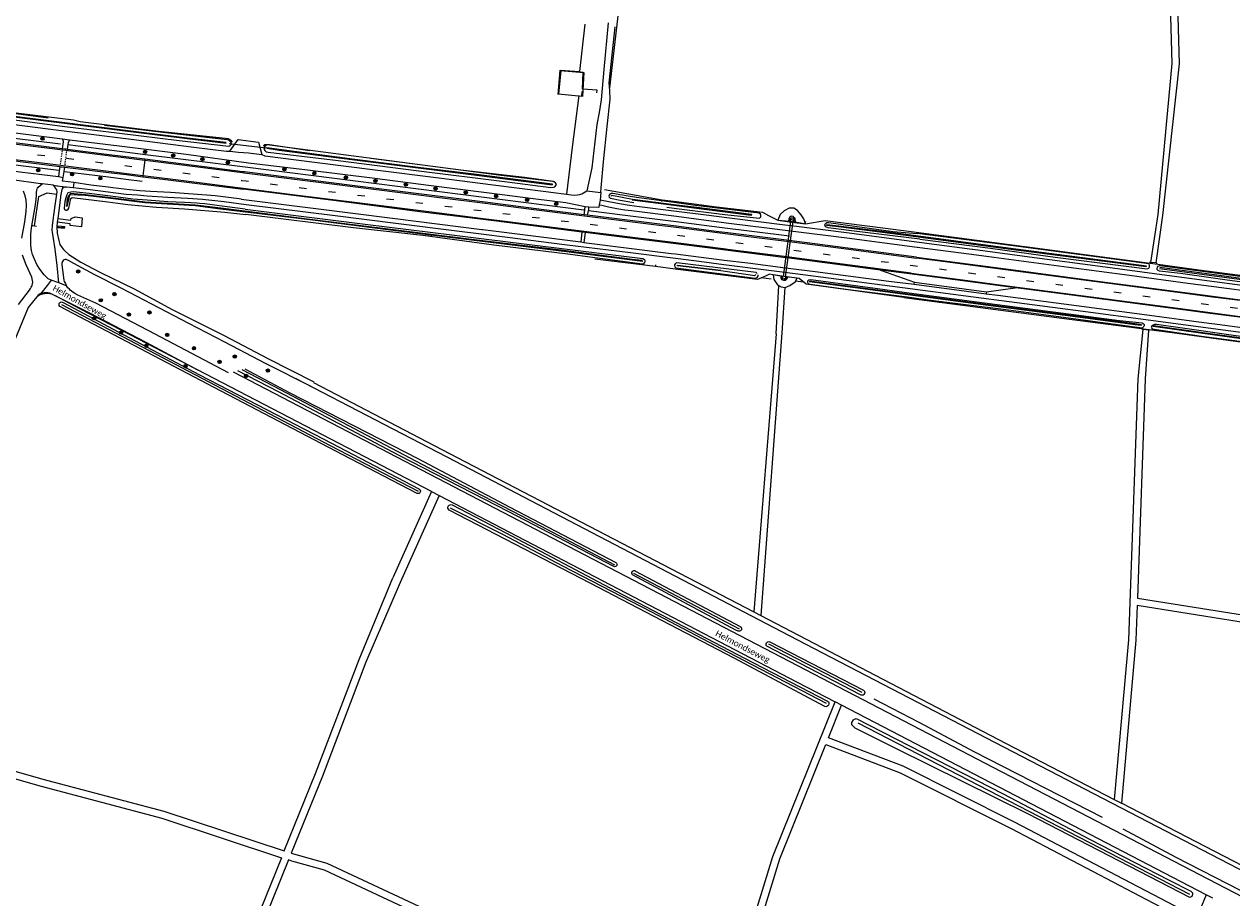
# Model space of a CAD drawing. Extents: x 177628 to 188968, y 384226 to 390673.
# Tile 28 of 256: x 179684 to 180178, y 386383 to 386740. Entities that reach past the tile are written whole.
import ezdxf

# ---------------------------------------------------------------- set-up
doc = ezdxf.new("R2010")
doc.units = 0
doc.linetypes.add('VW-3-9_STREEP', pattern=[12, 3, -9])
doc.linetypes.add('VW-5050_STREEP', pattern=[1, 0.5, -0.5])
for name, color, linetype, lineweight in [('2016', 253, 'Continuous', 13), ('2017', 253, 'Continuous', 13), ('2901', 253, 'Continuous', 13), ('3006', 253, 'Continuous', 13), ('B-AF-CULT-GD', 253, 'HEKWERK', 13), ('B-AF-FRAST-GD', 253, 'RASTER', 13), ('B-AF-RAST-GD', 253, 'HEKWERK', 13), ('B-AF-SCHRIK-GD', 253, 'HEKWERK', 13), ('B-BP-BOOM-GD', 253, 'Continuous', 13), ('B-MK-ASSTRP-GD', 253, 'VW-3-9_STREEP', 13), ('B-MK-DRIEH-GD', 253, 'VW-HAAIETAND50-L-B', 13), ('B-MK-KANAL-GD', 253, 'VW-5050_STREEP', 13), ('B-MK-STRP-GD', 253, 'Continuous', 13), ('B-TR-SLOO-GD', 253, 'Continuous', 13), ('B-TR-TALB-GD', 253, 'Continuous', 13), ('B-TR-TALK-GD', 253, 'Continuous', 13), ('B-TR-TALO-GD', 253, 'Continuous', 13), ('B-TR-VVDL-GD', 253, 'Continuous', 13), ('B-VH-FPAD-GD', 8, 'Continuous', 13), ('B-VH-HFDR-GD', 8, 'Continuous', 13), ('B-VH-MATE-GD', 253, 'Continuous', 13), ('B-VH-ONVH-GD', 253, 'Continuous', 13), ('B-VH-OVRG-GD', 8, 'Continuous', 13), ('B-VH-PARW-GD', 8, 'Continuous', 13), ('B-VH-PRKS-GD', 8, 'Continuous', 13), ('B-WT-DUIKER-GD', 253, 'Continuous', 13), ('B-WT-HDUIK-GD', 253, 'Continuous', 13), ('S04', 253, 'Continuous', 9), ('T03_F', 253, 'Continuous', 9), ('T07_F', 253, 'Continuous', 9), ('T09_F', 253, 'Continuous', 9), ('V00_T', 8, 'Continuous', 9), ('V06_F', 8, 'Continuous', 9), ('V06_T', 8, 'Continuous', 9), ('Z06', 7, 'Continuous', 9)]:
    doc.layers.add(name, color=color, linetype=linetype, lineweight=lineweight)
doc.styles.add('Legend', font='calibri.ttf')
doc.linetypes.add('HEKWERK', pattern='A,7,-1.5,[1,ProvNB.shx,S=0.75,R=0,X=0,Y=0],-1.5', length=10)
doc.linetypes.add('RASTER', pattern='A,4,-1,[4,TOPOCAD.SHX,S=0.5,R=0,X=-0.5,Y=0],-1', length=6)
doc.linetypes.add('VW-HAAIETAND50-L-B', pattern='A,0,-0.5,[138,NLCS.SHX,S=1,R=0,X=-0.625,Y=0],-0.5', length=1)

# ---------------------------------------------------------------- blocks, each defined once
blk = doc.blocks.new('2901_2901', base_point=(177628.113717, 385871.174588))
at = {"layer": '2901'}
for radius in [0.675, 0.45, 0.225]:
    blk.add_circle((177628.113717, 385871.174588), radius, dxfattribs=at)
blk = doc.blocks.new('3006_3006', base_point=(177627.545238, 385871.174588))
at = {"layer": '3006'}
blk.add_polyline3d([(177627.045238, 385871.174588, 0), (177627.045238, 385871.334588, 0), (177627.54779, 385871.334588, 0), (177628.045238, 385871.334588, 0), (177628.045238, 385871.174588, 0), (177628.045238, 385871.014588, 0), (177627.545238, 385871.014588, 0), (177627.045238, 385871.014588, 0)], close=True, dxfattribs=at)
blk.add_polyline3d([(177627.045238, 385871.254588, 0), (177628.045238, 385871.254588, 0)], dxfattribs=at)

msp = doc.modelspace()

# ---------------------------------------------------------------- linework, layer by layer
at = {"layer": '2016', "flags": 128}
for points in [[(180144.405, 386642.384), (180147.576, 386641.953)], [(180141.716, 386615.547), (180144.888, 386615.126)]]:
    msp.add_lwpolyline(points, dxfattribs=at)
at = {"layer": '2017', "flags": 128}
for points in [[(179987.055, 386662.553), (179988.208, 386661.953)], [(179987.242, 386637.24), (179986.052, 386636.716)]]:
    msp.add_lwpolyline(points, dxfattribs=at)
at = {"layer": 'B-AF-CULT-GD', "flags": 128}
for points in [[(179911.007, 386720.791), (179913.237, 386740.133)], [(179910.684, 386711.006), (179907.945, 386689.832), (179905.541, 386670.626)]]:
    msp.add_lwpolyline(points, dxfattribs=at)
at = {"layer": 'B-AF-FRAST-GD', "flags": 128}
for points in [[(179921.076, 386672.577), (179943.261, 386668.57), (179944.801, 386668.369), (179950.663, 386667.604), (179966.997, 386665.473), (179985.725, 386663.245), (179987.055, 386662.553)], [(179944.581, 386667.622), (179944.801, 386668.369)], [(179988.208, 386661.953), (179992.012, 386659.973), (179997.772, 386659.238), (180003.338, 386658.527), (180011.485, 386659.835), (180036.147, 386656.688), (180046.607, 386655.34)], [(180046.607, 386655.34), (180093.145, 386649.179), (180131.052, 386644.196), (180144.405, 386642.384)], [(179986.052, 386636.716), (179983.73, 386635.693), (179950.079, 386639.936), (179941.95, 386640.997), (179917.207, 386644.081)], [(179941.967, 386641.762), (179941.95, 386640.997)], [(180147.576, 386641.953), (180166.348, 386639.406), (180201.452, 386634.839), (180203.853, 386634.526), (180242.138, 386629.454), (180271.23, 386625.572), (180304.867, 386621.083), (180315.176, 386619.98)], [(180043.61, 386628.328), (180003.722, 386633.747), (180000.799, 386636.172), (179999.969, 386636.273), (179994.716, 386637.007), (179990.196, 386637.639), (179988.614, 386637.844), (179987.242, 386637.24)], [(180043.61, 386628.328), (180078.167, 386623.916), (180108.217, 386619.965), (180138.811, 386615.933), (180141.716, 386615.547)], [(180144.888, 386615.126), (180155.477, 386613.719), (180183.298, 386609.941), (180199.782, 386607.767), (180213.949, 386605.899), (180239.771, 386602.491), (180255.479, 386600.448), (180275.396, 386597.833), (180295.086, 386595.164), (180316.057, 386592.361)]]:
    msp.add_lwpolyline(points, dxfattribs=at)
at = {"layer": 'B-AF-RAST-GD', "flags": 128}
for points in [[(179479.274, 386722.315), (179503.945, 386719.096), (179534.325, 386713.98), (179566.369, 386708.077), (179599.769, 386703.421), (179698.552, 386691.283)], [(179902.229, 386711.412), (179903.049, 386721.211), (179912.655, 386720.409), (179912.078, 386710.564)], [(179697.848, 386680.246), (179664.484, 386684.395), (179634.705, 386688.139), (179540.147, 386700.055), (179508.311, 386704.174), (179477.227, 386707.863)], [(179912.733, 386664.12), (179896.576, 386666.144), (179819.245, 386675.91), (179774.113, 386681.618), (179733.322, 386686.689), (179718.464, 386688.65), (179701.625, 386690.872)], [(179700.198, 386679.917), (179718.173, 386677.706), (179725.331, 386676.825), (179731.959, 386676.01)], [(179687.917, 386657.724), (179689.677, 386669.623), (179693.072, 386671.11), (179696.859, 386670.676)], [(179914.579, 386663.887), (179929.633, 386662.003), (179950.489, 386659.381), (179968.228, 386657.15), (179996.847, 386653.516)]]:
    msp.add_lwpolyline(points, dxfattribs=at)
at = {"layer": 'B-AF-SCHRIK-GD', "flags": 128}
msp.add_lwpolyline([(179687.158, 386657.824), (179688.701, 386657.562)], dxfattribs=at)
at = {"layer": 'B-MK-ASSTRP-GD', "flags": 128}
msp.add_lwpolyline([(179581.954, 386700.282), (179616.397, 386695.879), (179678.605, 386688.089), (179729.5, 386681.742), (179732.637, 386681.345), (179772.678, 386676.275), (179774.548, 386676.038), (179843.399, 386667.329), (179871.89, 386663.747), (179888.694, 386661.634), (179934.476, 386655.88), (179950.373, 386653.876), (179971.129, 386651.26), (179990.705, 386648.792), (179996.237, 386648.074), (180048.415, 386641.307), (180070.279, 386638.43), (180116.599, 386632.337), (180169.423, 386625.376), (180174.042, 386624.767), (180200.614, 386621.255), (180230.388, 386617.32), (180268.558, 386612.253), (180276.019, 386611.263), (180322.019, 386605.161), (180367.691, 386599.111), (180379.148, 386597.593), (180439.117, 386589.647), (180445.799, 386588.762), (180466.825, 386585.978), (180492.902, 386582.524), (180499.519, 386581.651), (180538.97, 386576.442), (180565.958, 386572.843), (180598.978, 386568.44), (180652.685, 386561.337), (180664.959, 386559.714), (180698.166, 386555.323), (180741.407, 386549.582), (180743.996, 386549.238), (180764.224, 386546.559), (180789.528, 386543.207), (180824.041, 386538.621), (180863.37, 386533.512), (180872.177, 386532.368), (180876.374, 386531.869), (180918.316, 386526.884), (180962.664, 386521.641), (180972.654, 386520.46), (181021.271, 386514.714), (181061.975, 386509.924), (181078.624, 386507.964), (181144.289, 386500.2), (181161.284, 386498.188), (181189.983, 386494.789), (181235.9, 386489.328), (181260.586, 386486.4), (181281.723, 386483.892), (181298.964, 386481.849), (181327.651, 386478.45), (181359.889, 386474.606), (181373.058, 386473.036), (181380.051, 386472.209), (181418.697, 386467.636), (181441.407, 386464.966), (181459.193, 386462.833), (181476.088, 386460.806), (181501.023, 386457.863), (181521.843, 386455.387), (181548.645, 386452.221), (181558.497, 386451.051), (181572.661, 386449.369), (181598.22, 386446.359)], dxfattribs=at)
at = {"layer": 'B-MK-DRIEH-GD', "flags": 128}
for points in [[(179700.813, 386689.077), (179699.467, 386689.217)], [(179698.713, 386681.791), (179700.13, 386681.643)], [(179697.068, 386674.047), (179699.451, 386673.702)]]:
    msp.add_lwpolyline(points, dxfattribs=at)
at = {"layer": 'B-MK-KANAL-GD', "flags": 128}
for points in [[(179699.188, 386688.344), (179698.477, 386682.884)], [(179700.406, 386682.615), (179701.102, 386688.036)]]:
    msp.add_lwpolyline(points, dxfattribs=at)
at = {"layer": 'B-MK-STRP-GD', "flags": 128}
for points in [[(179505.391, 386716.276), (179513.237, 386714.978), (179520.602, 386713.706), (179528.429, 386712.346), (179538.066, 386710.678), (179547.571, 386709.038), (179564.182, 386706.188), (179574.665, 386704.594), (179575.397, 386704.482), (179593.137, 386702.152), (179621.044, 386698.631), (179649.942, 386695.002), (179678.463, 386691.405), (179704.043, 386688.175), (179733.046, 386684.529), (179735.326, 386684.243), (179773.079, 386679.454), (179773.708, 386679.374)], [(179771.066, 386673.23), (179756.377, 386675.11), (179744.461, 386676.622), (179733.276, 386678.039), (179732.23, 386678.169), (179717.156, 386680.046), (179706.085, 386681.439), (179696.514, 386682.651), (179686.636, 386683.859), (179676.358, 386685.145)], [(179773.708, 386679.374), (179810.655, 386674.711), (179853.66, 386669.278), (179872.291, 386666.931), (179893.364, 386664.277), (179943.522, 386657.979), (179950.441, 386657.105), (179971.537, 386654.439), (179981.101, 386653.23), (179996.674, 386651.252), (180017.943, 386648.551), (180048.819, 386644.465)], [(180046.59, 386638.3), (180007.105, 386643.515), (179995.807, 386644.94), (179971.417, 386648.017), (179970.724, 386648.104), (179950.306, 386650.673), (179931.476, 386653.041), (179909.601, 386655.79), (179878.384, 386659.709), (179871.491, 386660.577), (179849.289, 386663.376), (179822.073, 386666.821), (179793.467, 386670.418), (179772.275, 386673.078), (179771.066, 386673.23)], [(180320.582, 386608.585), (180287.849, 386612.941), (180268.98, 386615.441), (180246.793, 386618.381), (180216.134, 386622.458), (180200.813, 386624.478), (180182.261, 386626.925), (180169.846, 386628.557), (180153.643, 386630.686), (180121.375, 386634.935), (180092.454, 386638.729), (180070.697, 386641.59), (180061.673, 386642.777), (180048.819, 386644.465)], [(180046.59, 386638.3), (180069.857, 386635.242), (180082.794, 386633.541), (180120.254, 386628.635), (180158.913, 386623.528), (180169.001, 386622.2), (180197.401, 386618.459), (180200.417, 386618.06), (180237.953, 386613.088), (180268.141, 386609.099), (180273.469, 386608.395), (180316.873, 386602.616)]]:
    msp.add_lwpolyline(points, dxfattribs=at)
at = {"layer": 'B-TR-SLOO-GD', "flags": 128}
for points in [[(179664.606, 386704.262), (179664.568, 386704.567), (179669.795, 386703.79), (179695.934, 386700.536), (179727.273, 386696.567), (179750.455, 386693.724), (179766.388, 386691.858)], [(179664.606, 386704.262), (179669.82, 386703.474), (179695.88, 386700.18), (179727.25, 386696.309), (179750.382, 386693.414), (179766.396, 386691.432)], [(179664.891, 386705.715), (179693.511, 386701.835)], [(179716.56, 386698.903), (179742.714, 386695.698), (179766.817, 386692.972), (179767.485, 386692.682), (179768.005, 386692.127), (179768.263, 386691.618), (179768.284, 386691.19), (179768.207, 386690.864), (179768.069, 386690.642), (179767.874, 386690.42), (179767.652, 386690.235), (179767.382, 386690.09), (179747.074, 386692.468), (179722.653, 386695.427), (179700.332, 386698.169), (179676.618, 386701.25)], [(179800.434, 386688.388), (179784.03, 386690.818), (179783.062, 386690.764), (179782.365, 386690.462), (179782.012, 386690.018), (179781.909, 386689.575), (179781.902, 386688.876), (179782.14, 386688.428), (179782.661, 386687.977), (179783.555, 386687.789), (179812.184, 386684.386), (179844.111, 386680.353), (179881.295, 386675.703), (179899.233, 386673.41), (179900.25, 386673.463), (179900.855, 386673.626), (179901.418, 386674.249), (179901.473, 386674.542), (179901.144, 386675.293), (179900.635, 386675.574), (179899.966, 386675.777), (179878.911, 386678.283), (179849.794, 386682.044), (179825.569, 386685.286)], [(179782.951, 386689.386), (179783.03, 386689.737), (179787.983, 386688.987), (179818.972, 386685.001), (179844.931, 386681.692), (179867.741, 386678.9), (179899.767, 386674.809), (179899.688, 386674.494)], [(179782.951, 386689.386), (179788.031, 386688.693), (179818.861, 386684.707), (179844.953, 386681.404), (179867.656, 386678.603), (179899.688, 386674.494)], [(179774.138, 386664.531), (179766.689, 386665.488), (179760.608, 386666.29), (179757.589, 386666.633), (179755.623, 386666.797), (179754.287, 386666.927), (179751.867, 386667.051), (179749.348, 386667.27), (179742.419, 386667.507), (179734.073, 386668.139), (179728.222, 386668.557), (179722.209, 386669.373), (179717.961, 386669.906), (179710.321, 386670.866), (179703.726, 386671.562), (179702.727, 386671.503), (179701.586, 386671.175), (179701.152, 386670.376), (179700.888, 386669.54), (179700.763, 386669.145), (179700.267, 386667.58), (179700.006, 386664.763), (179700.246, 386664.312), (179700.699, 386664.03), (179701.13, 386664.073), (179701.727, 386664.463), (179701.978, 386664.95), (179702.345, 386666.788), (179702.448, 386667.692), (179702.758, 386668.837), (179702.816, 386668.881), (179703.376, 386669.313), (179717.895, 386667.448), (179726.119, 386666.391), (179737.773, 386665.287), (179749.254, 386664.568), (179765.785, 386663.237), (179774.399, 386662.343)], [(179936.621, 386643.481), (179936.551, 386643.141), (179932.494, 386643.65), (179902.276, 386647.505), (179865.65, 386651.927), (179832.484, 386656.094), (179801.697, 386659.969), (179764.05, 386664.548), (179753.721, 386665.89), (179733.117, 386667.133), (179717.936, 386668.982), (179708.681, 386670.11), (179702.509, 386670.386), (179702.158, 386669.934), (179701.914, 386668.997), (179701.653, 386667.994), (179701.196, 386665.587), (179701.421, 386668.742), (179701.543, 386669.045), (179701.954, 386670.07)], [(179936.621, 386643.481), (179932.47, 386643.954), (179902.356, 386647.789), (179865.621, 386652.225), (179832.615, 386656.345), (179801.609, 386660.194), (179764.129, 386664.918), (179753.682, 386666.169), (179733.19, 386667.402), (179717.944, 386669.267), (179708.745, 386670.392), (179702.592, 386670.857), (179701.954, 386670.07)], [(179946.641, 386665.339), (179950.604, 386664.825), (179970.375, 386662.259), (179984.496, 386660.79), (179984.893, 386661.03), (179985.124, 386661.4), (179985.173, 386662.042), (179984.912, 386662.498), (179984.444, 386662.845), (179958.442, 386665.933), (179950.65, 386667.019), (179934.251, 386669.304), (179929.944, 386669.92), (179928.488, 386670.177), (179927.473, 386670.361), (179926.117, 386670.666), (179925.394, 386670.82), (179924.593, 386670.926), (179923.844, 386670.897), (179923.308, 386670.623), (179922.991, 386670.227), (179922.926, 386669.749), (179923.067, 386669.467), (179923.321, 386669.162), (179923.626, 386668.998), (179927.575, 386668.215), (179933.209, 386667.2)], [(179923.976, 386669.807), (179924.089, 386670.275), (179932.61, 386668.543), (179950.635, 386666.279), (179957.797, 386665.379), (179981.258, 386662.446), (179981.154, 386661.949), (179957.646, 386664.95), (179950.625, 386665.841), (179932.482, 386668.145)], [(179774.138, 386664.531), (179823.203, 386658.366), (179858.625, 386653.931), (179893.676, 386649.622), (179936.84, 386644.328), (179937.454, 386643.951), (179937.679, 386643.293), (179937.661, 386642.846), (179937.433, 386642.482), (179937.149, 386642.167), (179936.673, 386641.948), (179917.25, 386644.551), (179906.124, 386646.043), (179875.834, 386649.778), (179846.82, 386653.751), (179818.412, 386656.912), (179774.399, 386662.343)], [(180050.206, 386652.157), (180022.207, 386655.64), (180012.627, 386656.908), (180011.916, 386657.115), (180011.565, 386657.325), (180011.375, 386657.738), (180011.325, 386658.097), (180011.528, 386658.654), (180012.125, 386658.978), (180012.793, 386659.095), (180039.236, 386655.312), (180049.109, 386654.485)], [(180012.014, 386657.965), (180012.123, 386658.226), (180016.893, 386657.669), (180043.483, 386654.38), (180086.301, 386648.65), (180142.897, 386641.358)], [(180012.014, 386657.965), (180016.847, 386657.336), (180043.397, 386653.923), (180086.369, 386648.329), (180142.813, 386640.998), (180142.897, 386641.358)], [(180050.206, 386652.157), (180079.126, 386648.496), (180105.592, 386644.811), (180133.464, 386641.355), (180143.229, 386640.081), (180143.795, 386640.363), (180144.073, 386640.914), (180144.148, 386641.359), (180144.107, 386641.647), (180143.836, 386642.133), (180122.276, 386644.923), (180088.322, 386649.474), (180049.109, 386654.485)], [(179983.656, 386638.201), (179983.242, 386638.548), (179950.686, 386642.503), (179950.127, 386642.206), (179950.086, 386642.184), (179949.776, 386641.684), (179949.742, 386641.414), (179949.975, 386640.873), (179950.096, 386640.746), (179950.306, 386640.527), (179982.81, 386636.195), (179983.569, 386636.515), (179983.977, 386637.147), (179984.042, 386637.661)], [(179982.86, 386637.758), (179982.713, 386637.24), (179968.713, 386639.221), (179950.955, 386641.31), (179951.019, 386641.632), (179968.727, 386639.478)], [(180313.972, 386617.347), (180261.181, 386623.936), (180231.726, 386627.869), (180201.598, 386632.047), (180201.282, 386632.089), (180174.891, 386635.633), (180156.88, 386638.147), (180148.16, 386639.128), (180147.609, 386639.385), (180147.276, 386639.834), (180147.23, 386640.252), (180147.414, 386640.773), (180147.739, 386641.216), (180148.309, 386641.484), (180178.026, 386637.528), (180201.423, 386634.361), (180206.932, 386633.615), (180243.43, 386628.891), (180283.019, 386623.378), (180321.447, 386618.476)], [(180148.285, 386640.279), (180172.636, 386636.985), (180201.345, 386633.103), (180204.301, 386632.703), (180242.237, 386627.652), (180274.333, 386623.495), (180316.012, 386617.98), (180386.104, 386608.726), (180386.167, 386609.163), (180315.882, 386618.289), (180274.381, 386623.829), (180242.137, 386628.039), (180204.418, 386632.971), (180201.362, 386633.387), (180172.577, 386637.304), (180148.294, 386640.559)], [(180044.968, 386628.533), (180020.981, 386631.543), (180005.319, 386633.665), (180004.612, 386633.979), (180004.301, 386634.468), (180004.312, 386634.928), (180004.403, 386635.209), (180004.698, 386635.534), (180005.541, 386635.716), (180031.913, 386632.118), (180047.742, 386629.986)], [(180140.858, 386617.162), (180138.189, 386617.559), (180109.704, 386621.302), (180078.194, 386625.388), (180045.29, 386629.69), (180023.708, 386632.577), (180005.022, 386635.036), (180005.035, 386634.716)], [(180140.858, 386617.162), (180140.755, 386616.867), (180138.228, 386617.2), (180109.638, 386621.005), (180109.583, 386621.02), (180078.167, 386625.129), (180045.247, 386629.425), (180023.713, 386632.27), (180005.035, 386634.716)], [(180047.742, 386629.986), (180073.459, 386626.565), (180101.547, 386622.926), (180131.921, 386618.914), (180141.131, 386617.988), (180141.493, 386617.747), (180141.902, 386617.253), (180141.907, 386616.849), (180141.769, 386616.467), (180141.586, 386616.229), (180141.104, 386615.871), (180106.882, 386620.388), (180084.361, 386623.382), (180053.619, 386627.284), (180044.968, 386628.533)], [(180317.523, 386594.434), (180289.696, 386598.06), (180263.969, 386601.563), (180238.419, 386604.931), (180217.341, 386607.841), (180199.918, 386609.98), (180198.491, 386610.155), (180179.452, 386612.726), (180156.629, 386615.92), (180147.016, 386617.261), (180146.113, 386617.249), (180145.587, 386617.068), (180145.214, 386616.848), (180144.95, 386616.534), (180144.866, 386616.258), (180144.976, 386616), (180145.27, 386615.571), (180165.461, 386612.502), (180191.367, 386609.12), (180199.797, 386608.008), (180227.195, 386604.395), (180256.692, 386600.449), (180286.094, 386596.571), (180323.001, 386591.674)], [(180486.357, 386570.823), (180458.103, 386574.755), (180444.922, 386576.657), (180434.396, 386578.175), (180414.03, 386581.095), (180387.817, 386584.462), (180351.644, 386589.411), (180301.198, 386595.984), (180263.125, 386601.002), (180225.795, 386605.887), (180199.877, 386609.315), (180194.388, 386610.041), (180193.738, 386610.078), (180165.944, 386613.867), (180145.718, 386616.76), (180145.664, 386616.431)], [(180486.357, 386570.823), (180486.351, 386570.297), (180458.081, 386574.44), (180444.9, 386576.362), (180434.33, 386577.904), (180414.029, 386580.797), (180387.718, 386584.216), (180351.622, 386589.107), (180300.966, 386595.681), (180263.107, 386600.671), (180225.713, 386605.653), (180199.858, 386608.996), (180194.416, 386609.699), (180193.637, 386609.76), (180165.947, 386613.588), (180145.664, 386616.431)]]:
    msp.add_lwpolyline(points, dxfattribs=at)
at = {"layer": 'B-TR-TALB-GD', "flags": 128}
for points in [[(180003.338, 386658.527), (180002.722, 386660.604), (180001.612, 386662.168), (180000.102, 386663.993), (179998.574, 386664.874), (179996.742, 386664.964), (179994.635, 386663.861), (179993.071, 386662.249), (179992.012, 386659.973)], [(179990.196, 386637.639), (179990.383, 386635.732), (179991.882, 386633.519), (179993.48, 386632.705), (179995.126, 386632.4), (179997.032, 386633.303), (179999.213, 386634.824), (179999.969, 386636.273)]]:
    msp.add_lwpolyline(points, dxfattribs=at)
at = {"layer": 'B-TR-TALK-GD', "flags": 128}
for points in [[(179992.012, 386659.973), (179997.073, 386659.572)], [(179998.46, 386659.386), (180003.338, 386658.527)], [(179993.826, 386636.952), (179990.196, 386637.639)], [(179999.969, 386636.273), (179995.506, 386636.754)]]:
    msp.add_lwpolyline(points, dxfattribs=at)
at = {"layer": 'B-TR-TALO-GD', "flags": 128}
for points in [[(179997.073, 386659.572), (179996.772, 386660.303), (179997.082, 386660.699), (179997.663, 386660.915), (179998.235, 386660.881), (179998.767, 386660.462), (179998.724, 386660.005), (179998.46, 386659.386)], [(179995.506, 386636.754), (179995.333, 386635.922), (179994.693, 386635.418), (179994.123, 386635.616), (179993.822, 386636.217), (179993.826, 386636.952)]]:
    msp.add_lwpolyline(points, dxfattribs=at)
at = {"layer": 'B-TR-VVDL-GD', "flags": 128}
for points in [[(179999.322, 386659.347), (179999.188, 386660.695), (179998.399, 386661.497), (179997.551, 386661.668), (179996.807, 386661.025), (179996.612, 386660.352), (179996.468, 386659.748)], [(179996.008, 386636.652), (179995.593, 386635.652), (179995.024, 386635.306), (179994.525, 386635.264), (179993.873, 386635.539), (179993.423, 386636.265), (179993.36, 386636.951)]]:
    msp.add_lwpolyline(points, dxfattribs=at)
at = {"layer": 'B-VH-FPAD-GD', "flags": 128}
for points in [[(179698.08, 386680.214), (179697.8, 386677.804), (179699.655, 386677.502)], [(179698.288, 386682.005), (179698.08, 386680.214)], [(179772.454, 386668.575), (179771.719, 386668.668), (179761.889, 386669.904), (179752.864, 386670.654), (179743.61, 386671.265), (179735.377, 386671.705), (179731.036, 386672.046), (179726.977, 386672.438), (179719.966, 386673.211), (179718.058, 386673.453), (179710.938, 386674.356), (179703.958, 386675.347), (179699.404, 386675.978), (179699.655, 386677.502), (179700.057, 386679.947), (179700.348, 386681.713)], [(179801.079, 386592.009), (179782.702, 386601.205), (179765.769, 386610.137), (179751.053, 386617.701), (179735.909, 386625.681), (179723.407, 386632.146), (179712.359, 386637.707), (179704.018, 386642.272), (179701.865, 386643.478), (179700.842, 386643.923), (179700.496, 386643.916), (179700.018, 386643.735), (179699.65, 386643.442), (179699.362, 386643.129), (179699.211, 386642.824), (179699.15, 386642.439), (179699.162, 386641.757), (179699.942, 386635.388), (179700.128, 386634.921), (179700.32, 386634.424), (179700.557, 386634.013), (179700.735, 386633.667), (179700.969, 386633.069), (179697.933, 386634.315), (179697.129, 386641.421), (179696.322, 386648.091), (179695.655, 386652.552), (179695.309, 386655.071), (179695.197, 386655.903), (179695.195, 386656.52), (179695.248, 386657.122), (179695.323, 386657.691), (179695.531, 386660.029), (179696.341, 386666.013), (179697.141, 386671.6), (179696.995, 386672.34), (179696.694, 386672.913), (179696.225, 386673.597), (179695.639, 386674.341), (179700.957, 386673.555)], [(179774.509, 386666.304), (179771.47, 386666.696), (179765.464, 386667.471), (179760.545, 386668.052), (179756.594, 386668.443), (179750.633, 386668.844), (179742.346, 386669.328), (179733.975, 386669.818), (179730.008, 386670.152), (179725.489, 386670.552), (179720.096, 386671.179), (179718.003, 386671.439), (179710.731, 386672.341), (179703.739, 386673.281), (179700.957, 386673.555), (179700.321, 386673.487), (179699.954, 386673.379), (179699.526, 386673.169), (179699.247, 386672.866), (179699.042, 386672.521), (179698.614, 386669.822), (179698.552, 386669.429), (179698.536, 386669.33), (179697.532, 386660.664), (179697.252, 386659.204), (179697.113, 386657.286), (179697.257, 386654.628), (179697.815, 386651.717), (179698.258, 386650.038), (179698.513, 386649.567), (179699.202, 386648.644), (179699.748, 386648.004), (179700.369, 386647.388), (179702.016, 386645.922), (179706.923, 386642.807), (179714.939, 386638.563), (179728.637, 386631.848), (179744.287, 386623.512), (179765.49, 386612.869), (179783.379, 386603.414), (179802.21, 386593.875)], [(179772.454, 386668.575), (179803.06, 386664.739), (179834.393, 386660.777), (179870.934, 386656.152), (179871.305, 386656.105), (179911.411, 386651.059), (179912.745, 386650.891), (179948.451, 386646.396), (179950.211, 386646.176), (179970.163, 386643.685), (179979.805, 386642.481), (179995.2, 386640.529), (180007.35, 386638.989), (180037.474, 386635.103), (180047.829, 386633.766)], [(180046.191, 386631.891), (180020.195, 386635.313), (179994.925, 386638.524), (179988.425, 386639.35), (179969.923, 386641.764), (179959.939, 386643.067), (179950.171, 386644.28), (179931.756, 386646.565), (179904.733, 386649.939), (179881.417, 386652.845), (179870.688, 386654.198), (179860.712, 386655.457), (179835.776, 386658.602), (179810.902, 386661.715), (179774.509, 386666.304)], [(180042.611, 386651.813), (180021.195, 386654.62), (179997.549, 386657.617), (179994.915, 386657.951), (179972.348, 386660.799), (179972.297, 386660.805), (179962.792, 386662.006), (179950.577, 386663.551), (179934.305, 386665.61), (179930.448, 386666.112), (179925.765, 386666.879), (179919.362, 386668.237), (179919.015, 386666.286), (179919.993, 386666.075), (179922.823, 386665.462), (179926.231, 386664.776), (179929.447, 386664.24), (179932.167, 386663.92), (179950.535, 386661.565), (179958.701, 386660.518), (179972.051, 386658.83), (179987.581, 386656.866), (179997.278, 386655.642), (180020.277, 386652.739), (180049.114, 386648.95)], [(180321.106, 386614.916), (180292.518, 386618.69), (180269.809, 386621.703), (180264.751, 386622.374), (180238.786, 386625.805), (180209.472, 386629.661), (180201.2, 386630.758), (180184.143, 386633.022), (180170.677, 386634.811), (180151.213, 386637.396), (180123.979, 386641.019), (180097.139, 386644.568), (180071.868, 386647.939), (180071.544, 386647.982), (180042.611, 386651.813)], [(180049.114, 386648.95), (180071.285, 386646.025), (180080.397, 386644.823), (180111.107, 386640.75), (180135.939, 386637.444), (180159.866, 386634.238), (180170.416, 386632.844), (180189.177, 386630.364), (180201.079, 386628.797), (180214.607, 386627.016), (180243.381, 386623.198), (180269.549, 386619.738), (180270.227, 386619.648), (180295.96, 386616.24), (180305.713, 386614.944)], [(180317.356, 386596.103), (180284.969, 386600.383), (180267.296, 386602.714), (180248.796, 386605.154), (180212.818, 386609.92), (180200.019, 386611.617), (180179.501, 386614.337), (180168.155, 386615.842), (180146.691, 386618.689), (180113.836, 386623.03), (180089.815, 386626.209), (180069.02, 386628.918), (180046.191, 386631.891)], [(180047.829, 386633.766), (180069.288, 386630.941), (180077.301, 386629.886), (180082.092, 386629.263), (180114.322, 386625.041), (180142.06, 386621.335), (180168.421, 386617.841), (180170.858, 386617.519), (180200.144, 386613.636), (180201.922, 386613.4), (180234.334, 386609.066), (180267.561, 386604.717), (180268.374, 386604.611), (180299.77, 386600.437), (180312.886, 386598.686)]]:
    msp.add_lwpolyline(points, dxfattribs=at)
at = {"layer": 'B-VH-HFDR-GD', "flags": 128}
for points in [[(179773.875, 386679.733), (179773.126, 386679.828), (179740.469, 386683.961), (179733.094, 386684.903), (179718.441, 386686.774), (179701.325, 386688.96), (179699.258, 386689.16), (179672.049, 386692.619), (179639.589, 386696.681), (179612.754, 386700.081), (179583.915, 386703.758), (179574.721, 386705.037), (179570.912, 386705.567), (179562.388, 386706.865), (179553.686, 386708.336), (179542.09, 386710.301), (179530.567, 386712.336), (179517.704, 386714.607), (179504.006, 386716.821)], [(179508.542, 386705.96), (179540.378, 386701.84), (179573.784, 386697.606), (179575.887, 386697.34), (179606.358, 386693.514), (179634.93, 386689.925), (179664.709, 386686.181), (179698.288, 386682.005), (179700.348, 386681.713), (179718.223, 386679.514), (179725.551, 386678.612), (179732.18, 386677.783), (179741.526, 386676.615), (179772.238, 386672.785), (179773.367, 386672.645)], [(180048.75, 386644.844), (180007.224, 386650.281), (179996.724, 386651.615), (179971.585, 386654.809), (179967.988, 386655.265), (179950.449, 386657.471), (179929.397, 386660.118), (179914.154, 386662.027), (179912.819, 386662.194), (179896.34, 386664.258), (179872.337, 386667.299), (179858.222, 386669.088), (179819.006, 386674.025), (179773.875, 386679.733)], [(180046.001, 386638.016), (180034.121, 386639.554), (179995.749, 386644.52), (179995.312, 386644.576), (179970.705, 386647.711), (179970.674, 386647.715), (179964.332, 386648.523), (179950.297, 386650.276), (179925.099, 386653.425), (179913.254, 386654.927), (179911.919, 386655.097), (179884.414, 386658.585), (179871.445, 386660.21), (179846.646, 386663.316), (179810.21, 386668.014), (179773.367, 386672.645)], [(180048.75, 386644.844), (180070.748, 386641.974), (180088.545, 386639.651), (180123.924, 386634.957), (180162.796, 386629.829), (180169.891, 386628.896), (180200.834, 386624.826), (180204.377, 386624.36), (180238.899, 386619.785), (180269.025, 386615.78), (180275.878, 386614.869), (180306.653, 386610.794), (180320.695, 386608.915)], [(180316.75, 386602.26), (180282.431, 386606.84), (180268.093, 386608.736), (180246.68, 386611.568), (180210.374, 386616.415), (180200.396, 386617.725), (180185.304, 386619.705), (180168.953, 386621.84), (180158.88, 386623.155), (180118.608, 386628.45), (180091.507, 386632.061), (180089.229, 386632.359), (180069.812, 386634.9), (180046.001, 386638.016)]]:
    msp.add_lwpolyline(points, dxfattribs=at)
at = {"layer": 'B-VH-MATE-GD', "flags": 128}
for points in [[(179733.094, 386684.903), (179733.046, 386684.529), (179732.637, 386681.345), (179732.23, 386678.169), (179732.18, 386677.783)], [(179703.958, 386675.347), (179703.739, 386673.281)]]:
    msp.add_lwpolyline(points, dxfattribs=at)
at = {"layer": 'B-VH-ONVH-GD', "flags": 128}
msp.add_lwpolyline([(179919.583, 386671.342), (179919.76, 386673.183)], dxfattribs=at)
at = {"layer": 'B-VH-OVRG-GD', "flags": 128}
for points in [[(179918.038, 386712.136), (179918.133, 386713.123), (179912.16, 386713.522), (179912.457, 386720.334), (179903.244, 386721.042), (179902.371, 386711.67), (179911.863, 386710.77), (179912.056, 386712.568)], [(179699.518, 386691.098), (179699.258, 386689.16)], [(179699.334, 386693.082), (179699.675, 386692.275), (179699.647, 386692.066), (179699.518, 386691.098)], [(179701.537, 386690.881), (179701.325, 386688.96)], [(179702.264, 386692.746), (179701.641, 386691.824), (179701.537, 386690.881)], [(179767.826, 386688.166), (179771.211, 386692.997), (179779.52, 386691.882), (179780.881, 386686.84)], [(179697.933, 386634.315), (179694.694, 386635.404), (179693.491, 386636.02), (179691.841, 386637.586), (179690.051, 386639.97), (179688.893, 386641.826), (179687.917, 386643.98), (179687.137, 386645.884), (179686.725, 386647.623), (179686.453, 386649.62), (179686.37, 386651.506), (179686.382, 386652.439), (179686.36, 386653.503), (179686.435, 386654.299), (179686.726, 386656.876), (179688.269, 386666.268), (179688.544, 386668.568), (179688.68, 386670.127), (179688.716, 386670.776), (179688.73, 386671.313), (179688.817, 386672.243), (179688.985, 386672.743), (179689.183, 386673.117), (179689.459, 386673.472), (179691.065, 386674.827)], [(179682.756, 386652.693), (179684.004, 386659.291), (179684.453, 386663.576), (179684.585, 386666.005), (179684.465, 386668.124), (179684.104, 386669.978), (179683.413, 386671.833)], [(179912.819, 386662.194), (179913.039, 386664.105), (179913.079, 386664.458), (179913.219, 386665.451)], [(179914.154, 386662.027), (179914.673, 386664.341), (179914.727, 386665.339)], [(179697.532, 386660.664), (179702.742, 386660.038), (179702.903, 386660.734), (179704.551, 386661.4), (179707.471, 386660.905), (179707.092, 386657.324), (179702.493, 386657.851), (179702.551, 386658.53), (179697.252, 386659.204)], [(179998.46, 386659.386), (179998.548, 386660.041), (179997.151, 386660.227), (179997.073, 386659.572)], [(179911.919, 386655.097), (179911.411, 386651.059)], [(179913.254, 386654.927), (179912.745, 386650.891)], [(179681.31, 386625.478), (179685.812, 386631.38), (179686.247, 386632.048), (179686.615, 386632.622), (179686.843, 386633.036), (179687, 386633.451), (179687.14, 386634.009), (179687.173, 386634.694), (179687.132, 386635.349), (179686.818, 386636.689), (179684.475, 386641.696), (179683.005, 386645.693)], [(179694.694, 386635.404), (179693.113, 386633.282), (179690.575, 386629.946)], [(179993.987, 386636.987), (179993.902, 386636.36), (179995.316, 386636.164), (179995.4, 386636.795)], [(179754.747, 386598.623), (179733.552, 386609.999), (179710.585, 386621.905), (179694.207, 386630.089), (179693.317, 386630.261), (179691.934, 386630.269), (179690.575, 386629.946), (179689.442, 386629.327), (179685.345, 386624.307)], [(179767.324, 386597.501), (179737.273, 386613.32), (179713.005, 386626.099), (179705.631, 386629.347), (179704.372, 386630.011), (179703.02, 386630.985), (179702.551, 386631.381), (179702.184, 386631.772), (179701.587, 386632.314), (179700.969, 386633.069)], [(180047.829, 386633.766), (180047.98, 386634.625)], [(180077.405, 386630.627), (180077.301, 386629.886)]]:
    msp.add_lwpolyline(points, dxfattribs=at)
at = {"layer": 'B-VH-PARW-GD', "flags": 128}
for points in [[(179922.707, 386740.667), (179920.843, 386721.624), (179919.785, 386709.16), (179918.935, 386704.025), (179917.98, 386699.111), (179915.927, 386681.366), (179913.868, 386671.932)], [(179919.76, 386673.183), (179920.783, 386683.849), (179922.247, 386698.345), (179923.498, 386709.537), (179923.333, 386713.086), (179923.108, 386716.117), (179925.5, 386739.109)], [(179702.264, 386692.746), (179699.334, 386693.082), (179674.698, 386696.238), (179644.63, 386700.005), (179620.544, 386702.986), (179598.082, 386705.736), (179576.923, 386708.502), (179566.542, 386709.958), (179557.583, 386711.591), (179546.363, 386713.608), (179532.266, 386716.198), (179518.854, 386718.509), (179505.14, 386720.715)], [(179511.125, 386701.553), (179540.041, 386698.05), (179566.284, 386694.839), (179586.037, 386692.307), (179614.633, 386688.662), (179640.741, 386685.391), (179663.701, 386682.47), (179681.89, 386679.826), (179690.894, 386678.681), (179697.8, 386677.804)], [(179668.973, 386700.443), (179693.501, 386697.4), (179718.694, 386694.242), (179734.035, 386692.287), (179753.177, 386689.847), (179766.473, 386688.28), (179767.826, 386688.166), (179771.457, 386687.861), (179775.501, 386687.562)], [(179695.639, 386674.341), (179691.065, 386674.827), (179690.445, 386674.909), (179678.81, 386676.451), (179673.799, 386677.115), (179658.587, 386679.273), (179644.344, 386681.2), (179634.417, 386682.543), (179621.946, 386683.978), (179606.742, 386685.979), (179587.52, 386688.524), (179572.621, 386690.377), (179565.202, 386691.299), (179550.034, 386693.046), (179534.428, 386695.076), (179523.214, 386696.616), (179511.024, 386698.291)], [(179775.479, 386683.318), (179750.028, 386686.794), (179733.595, 386688.836), (179717.003, 386690.897), (179702.264, 386692.746)], [(179775.501, 386687.562), (179780.881, 386686.84), (179782.121, 386686.251), (179802.527, 386683.67), (179827.26, 386680.536), (179853.334, 386677.273), (179875.599, 386674.427), (179897.105, 386671.67), (179907.584, 386670.373), (179908.903, 386670.285), (179910.138, 386670.324), (179911.03, 386670.493), (179911.801, 386670.78), (179913.868, 386671.932), (179919.583, 386671.342)], [(179913.219, 386665.451), (179905.386, 386667.08), (179893.044, 386668.606), (179872.8, 386671.22), (179849.135, 386674.234), (179827.208, 386677.056), (179799.69, 386680.497), (179775.479, 386683.318)], [(179919.583, 386671.342), (179919.362, 386668.237)], [(179919.015, 386666.286), (179918.832, 386665.196), (179914.727, 386665.339), (179913.219, 386665.451)]]:
    msp.add_lwpolyline(points, dxfattribs=at)
at = {"layer": 'B-VH-PRKS-GD', "flags": 128}
msp.add_lwpolyline([(180034.121, 386639.554), (180047.98, 386634.625), (180077.405, 386630.627), (180089.229, 386632.359)], dxfattribs=at)
at = {"layer": 'B-WT-DUIKER-GD', "flags": 128}
msp.add_lwpolyline([(179995.199, 386636.822), (179998.403, 386659.394), (179997.271, 386659.546), (179994.224, 386636.954)], dxfattribs=at)
at = {"layer": 'B-WT-HDUIK-GD', "flags": 128}
msp.add_lwpolyline([(179767.557, 386691.405), (179782.615, 386689.522)], dxfattribs=at)
at = {"layer": 'S04'}
for p, q in [((179731.652, 386697.156), (179731.64, 386697.055)), ((179731.903, 386697.124), (179731.891, 386697.025)), ((179732.153, 386697.093), (179732.141, 386696.994)), ((179732.404, 386697.062), (179732.392, 386696.963)), ((179732.655, 386697.031), (179732.642, 386696.933)), ((179732.905, 386696.999), (179732.893, 386696.902)), ((179733.156, 386696.968), (179733.143, 386696.871)), ((179855.174, 386681.435), (179855.164, 386681.35)), ((179855.375, 386681.41), (179855.364, 386681.324)), ((179855.576, 386681.384), (179855.565, 386681.298)), ((179855.776, 386681.358), (179855.765, 386681.272)), ((179855.976, 386681.332), (179855.965, 386681.247)), ((179856.177, 386681.307), (179856.166, 386681.221)), ((179856.378, 386681.281), (179856.366, 386681.195))]:
    msp.add_line(p, q, dxfattribs=at)
at = {"layer": 'T03_F', "linetype": 'Continuous'}
msp.add_lwpolyline([(179902.588, 386715.703), (179902.935, 386721.289), (179911.01, 386720.816)], dxfattribs=at)
at = {"layer": 'T07_F', "linetype": 'Continuous'}
for points in [[(180003.071, 386659.428), (180003.482, 386659.373)], [(179850.45, 386653.254), (179840.605, 386654.442)], [(179989.277, 386635.834), (179985.211, 386636.345)], [(179999.407, 386635.196), (180002.459, 386634.794)], [(179698.965, 386625.455), (179726.464, 386611), (179764.666, 386590.953), (179808.926, 386567.785), (179844.934, 386549.107)], [(179925.308, 386518.917), (179887.354, 386538.88), (179851.729, 386557.323), (179818.915, 386574.68), (179786.007, 386591.94), (179772.823, 386598.826)], [(179858.049, 386542.324), (179879.365, 386531.589), (179904.024, 386518.633), (179940.033, 386499.914), (179971.797, 386483.324), (180011.852, 386462.39)], [(179976.408, 386492.693), (179933.119, 386515.471)], [(180026.625, 386466.692), (179988.372, 386486.497)], [(180124.851, 386415.613), (180072.623, 386442.41), (180049.889, 386454.466), (180031.519, 386463.978)], [(180024.828, 386454.318), (180160.501, 386384.261)], [(180133.221, 386411.025), (180154.865, 386399.448), (180181.235, 386385.902), (180216.276, 386367.783), (180233.889, 386358.28), (180264.425, 386342.401), (180267.065, 386341.067)]]:
    msp.add_lwpolyline(points, dxfattribs=at)
at = {"layer": 'T09_F', "linetype": 'Continuous'}
for points in [[(179706.663, 386700.273), (179703.927, 386700.877), (179670.15, 386705.002)], [(179768.983, 386691.955), (179768.315, 386692.744), (179767.242, 386693.239), (179737.635, 386696.41), (179706.663, 386700.273)], [(179790.322, 386689.832), (179783.158, 386690.865), (179782.453, 386690.854), (179782.032, 386690.797), (179781.655, 386690.424), (179781.624, 386690.308)], [(179900.662, 386675.627), (179900.233, 386675.84), (179888.361, 386677.396), (179862.411, 386680.506), (179826.884, 386685.069), (179790.322, 386689.832)], [(179699.661, 386626.311), (179724.532, 386613.098), (179755.485, 386596.783), (179806.276, 386570.451), (179845.243, 386550.026)], [(179844.536, 386548.166), (179814.058, 386563.923), (179761.433, 386591.498), (179698.286, 386624.695)], [(179924.955, 386518.273), (179881.972, 386540.638), (179837.185, 386563.716), (179787.727, 386589.725), (179771.079, 386598.406)], [(179773.983, 386599.105), (179792.46, 386589.405), (179844.825, 386562.453), (179882.455, 386542.591), (179925.761, 386519.892)], [(180011.231, 386461.023), (179974.209, 386480.844), (179915.213, 386511.533), (179857.598, 386541.381)], [(179858.877, 386543.479), (179880.737, 386532.014), (179925.617, 386508.416), (179978.365, 386480.799), (180012.417, 386463.257)], [(179933.88, 386516.457), (179976.608, 386493.761)], [(179975.806, 386491.903), (179974.904, 386492.322), (179932.648, 386514.882)], [(179988.751, 386487.498), (180027.075, 386467.772)], [(180026.138, 386465.681), (180025.578, 386465.969), (179987.568, 386485.687)], [(180024.093, 386456.145), (180084.198, 386425.321), (180119.787, 386406.582), (180151.94, 386390.181), (180161.086, 386385.475), (180161.772, 386384.772), (180161.711, 386384.078), (180161.435, 386383.333), (180160.682, 386382.914), (180094.651, 386416.984), (180040.592, 386443.743), (180023.637, 386452.168), (180022.37, 386453.518), (180022.328, 386454.534), (180022.996, 386455.515), (180023.142, 386455.648), (180024.093, 386456.145)]]:
    msp.add_lwpolyline(points, dxfattribs=at)
at = {"layer": 'T09_F', "linetype": 'Continuous', "extrusion": (0, 0, -1)}
for centre, radius, start, end in [((-179699.015, 386625.468), 1.062, 313.34627, 127.44042), ((-179844.823, 386549.121), 0.997, 114.90457, 286.71978), ((-179858.287, 386542.4), 1.23, 304.09343, 118.6419), ((-179925.321, 386519.101), 0.905, 119.05881, 293.87294), ((-179933.324, 386515.622), 1.003, 312.41407, 123.65255), ((-179976.254, 386492.812), 1.013, 110.46267, 296.23192), ((-179988.333, 386486.479), 1.101, 314.02969, 112.27788), ((-180026.491, 386466.778), 1.153, 120.44198, 287.83337), ((-180011.681, 386462.216), 1.275, 125.24085, 290.68559)]:
    msp.add_arc(centre, radius, start, end, dxfattribs=at)
at = {"layer": 'V00_T', "linetype": 'Continuous'}
for points in [[(180144.688, 386642.708), (180144.301, 386642.75), (180144.248, 386642.405)], [(180146.88, 386642.472), (180144.688, 386642.708)], [(180147.124, 386642.015), (180147.181, 386642.44), (180146.88, 386642.472)], [(179850.302, 386548.994), (179723.672, 386614.825), (179706.52, 386623.651), (179696.558, 386629.069)], [(180141.415, 386615.302), (180141.161, 386615.34), (180141.184, 386615.618)], [(180143.66, 386614.964), (180141.415, 386615.302)], [(180144.064, 386615.236), (180144.021, 386614.91), (180143.66, 386614.964)], [(179769.18, 386597.948), (180080.291, 386436.021), (180189.251, 386379.522), (180315.261, 386313.63), (180528.701, 386202.823), (180768.111, 386078.311), (180871.131, 386025.012), (181048.802, 385932.712)], [(181054.288, 385938.886), (181053.577, 385939.259), (181018.882, 385957.212), (180875.112, 386032.561), (180771.531, 386087.022), (180646.462, 386152.471), (180533.64, 386211.072), (180469.771, 386244.072), (180191.602, 386388.831), (180084.47, 386444.37), (179999.998, 386488.32), (179860.169, 386561.252), (179795.013, 386595.045)], [(179802.014, 386593.552), (179860.86, 386562.932), (179982.199, 386499.712)], [(179850.302, 386548.994), (179853.475, 386547.34)], [(179853.475, 386547.34), (179999.998, 386470.945), (180015.475, 386462.902)], [(179982.199, 386499.712), (179985.082, 386498.21)], [(179985.082, 386498.21), (180085.19, 386446.052), (180129.736, 386422.999)], [(180018.149, 386461.512), (180015.475, 386462.902)], [(180167.344, 386383.974), (180018.149, 386461.512)], [(180129.736, 386422.999), (180132.614, 386421.51)], [(180273.308, 386348.502), (180201.462, 386385.881), (180132.614, 386421.51)], [(180170.016, 386382.585), (180167.344, 386383.974)]]:
    msp.add_lwpolyline(points, dxfattribs=at)
for centre, radius, start, end in [((179696.35, 386618.817), 12.346, 125.04136, 127.12534), ((179693.035, 386622.628), 7.341, 74.79686, 120.93687)]:
    msp.add_arc(centre, radius, start, end, dxfattribs=at)
at = {"layer": 'V06_F', "linetype": 'Continuous'}
for points in [[(180147.631, 386662.25), (180153.448, 386724.103), (180151.694, 386786.946), (180113.826, 386784.35), (179933.661, 386804.826), (179923.252, 386714.177)], [(180149.651, 386661.91), (180156.452, 386723.997), (180154.69, 386787.135), (180169.126, 386786.714), (180231.013, 386789.764), (180349.847, 386783.613), (180408.857, 386770.133), (180408.185, 386750.243), (180409.354, 386664.062), (180409.86, 386658.375)], [(179685.362, 386624.329), (179653.768, 386548.299), (179649.513, 386528.071), (179618.718, 386452.487), (179654.514, 386441.8), (179691.392, 386431.35), (179740.844, 386418.239), (179790.1, 386401.967), (179802.918, 386433.611), (179820.714, 386480.234), (179834.59, 386513.63)], [(179991.42, 386613.5), (179982.199, 386499.712)], [(179993.64, 386613.94), (179985.082, 386498.21)], [(180139.341, 386595.09), (180135.604, 386488.362), (180129.736, 386422.999)], [(180142.311, 386595.09), (180139.198, 386505.402), (180191.584, 386496.988), (180278.683, 386481.241), (180279.488, 386505.104), (180286.561, 386575.84)], [(179837.59, 386511.82), (179823.498, 386479.116), (179805.71, 386432.513), (179792.934, 386400.973), (179807.592, 386396.893), (179857.661, 386373.457), (179903.088, 386350.842), (179963.033, 386321.282), (179981.545, 386372.178), (179990.075, 386399.693), (180015.475, 386462.902)], [(180273.308, 386348.502), (180276.911, 386428.686), (180278.581, 386478.211), (180191.08, 386494.03), (180139.093, 386502.38), (180138.6, 386488.18), (180132.614, 386421.51)], [(180167.344, 386383.974), (180163.509, 386374.66), (180088.918, 386413.767), (180043.298, 386436.68), (180012.828, 386448.27), (180018.149, 386461.512)], [(179526.16, 386219.92), (179534.865, 386241.34), (179577.038, 386348.735), (179614.12, 386441.202), (179617.58, 386449.695), (179653.676, 386438.92), (179690.598, 386428.456), (179739.988, 386415.363), (179788.972, 386399.18), (179749.714, 386302.094), (179718.81, 386221.063), (179699.114, 386172.758), (179675.105, 386177.542), (179627.38, 386189.059), (179559.81, 386207.016), (179526.16, 386219.92)], [(180011.71, 386445.486), (180042.088, 386433.93), (180087.548, 386411.097), (180162.362, 386371.875), (180150.477, 386343.015), (180118.483, 386266.41), (180113.049, 386251.299), (180112.821, 386247.866), (180093.032, 386259.145), (179999.322, 386302.678), (179965.787, 386320.076), (179984.389, 386371.22), (179992.905, 386398.687), (180011.71, 386445.486)], [(179702.11, 386172.161), (179704.675, 386171.65), (179768.538, 386156.554), (179789.536, 386151.375), (179808.9, 386144.005), (179821.685, 386140.596), (179881.02, 386127.481), (179932.178, 386243.561), (179962.101, 386318.397), (179901.756, 386348.154), (179856.357, 386370.755), (179806.546, 386394.069), (179793.175, 386397.792), (179791.826, 386398.237), (179752.506, 386300.998), (179721.6, 386219.963), (179702.11, 386172.161)]]:
    msp.add_lwpolyline(points, dxfattribs=at)
at = {"layer": 'V06_T', "linetype": 'Continuous'}
for points in [[(180144.688, 386642.708), (180147.631, 386662.25)], [(180146.88, 386642.472), (180149.651, 386661.91)], [(179991.42, 386613.5), (179992.517, 386633.196)], [(179994.862, 386632.449), (179993.64, 386613.94)], [(180141.415, 386615.302), (180139.341, 386595.09)], [(180143.66, 386614.964), (180142.311, 386595.09)], [(179850.302, 386548.994), (179834.59, 386513.63)], [(179853.475, 386547.34), (179837.59, 386511.82)]]:
    msp.add_lwpolyline(points, dxfattribs=at)

# ---------------------------------------------------------------- block references
at = {"layer": '3006', "xscale": 2.499999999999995, "yscale": 2.499999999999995, "zscale": 2.499999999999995, "rotation": 174.337177}
msp.add_blockref('3006_3006', (179698.907, 386657.115, 22.146), dxfattribs=at)
at = {"layer": 'B-BP-BOOM-GD'}
for p in [(179691.168, 386693.332, 22.408), (179733.163, 386687.924, 22.471), (179744.709, 386686.491, 22.562), (179756.611, 386684.964, 22.562), (179689.424, 386680.401, 22.345), (179703.299, 386678.768, 22.348), (179767.074, 386683.621, 22.522), (179790.194, 386680.806, 22.652), (179802.415, 386679.164, 22.681), (179714.853, 386677.13, 22.396), (179815.334, 386677.455, 22.757), (179827.398, 386676.042, 22.571), (179839.896, 386674.516, 22.763), (179852.054, 386672.923, 22.805), (179864.405, 386671.37, 22.709), (179876.77, 386669.858, 22.742), (179889.471, 386668.291, 22.688), (179901.411, 386666.732, 22.991), (179705.796, 386639.011, 22.591), (179720.636, 386629.725, 22.412), (179715.023, 386627.196, 22.721), (179712.312, 386619.826, 22.706), (179726.547, 386621.35, 22.733), (179734.953, 386622.266, 22.655), (179723.373, 386614.031, 22.724), (179742.256, 386613.043, 22.913), (179733.678, 386608.581, 22.808), (179753.182, 386607.578, 22.967), (179749.703, 386600.296, 22.922), (179763.631, 386601.977, 22.985), (179769.83, 386604.155, 22.79), (179774.506, 386596.289, 23.078), (179783.422, 386598.442, 22.868)]:
    msp.add_blockref('2901_2901', p, dxfattribs=at)

# ---------------------------------------------------------------- texts
at = {"layer": 'Z06', "style": 'Legend'}
msp.add_text('Helmondseweg', height=2.5, rotation=330.821, dxfattribs=at).set_placement((179695.121, 386631.427, 22.724))
at = {"layer": 'Z06', "linetype": 'Continuous', "style": 'Legend'}
msp.add_text('Helmondseweg', height=2.5, rotation=332.40963, dxfattribs=at).set_placement((179966.252, 386490.147))

doc.saveas('drawing.dxf')
